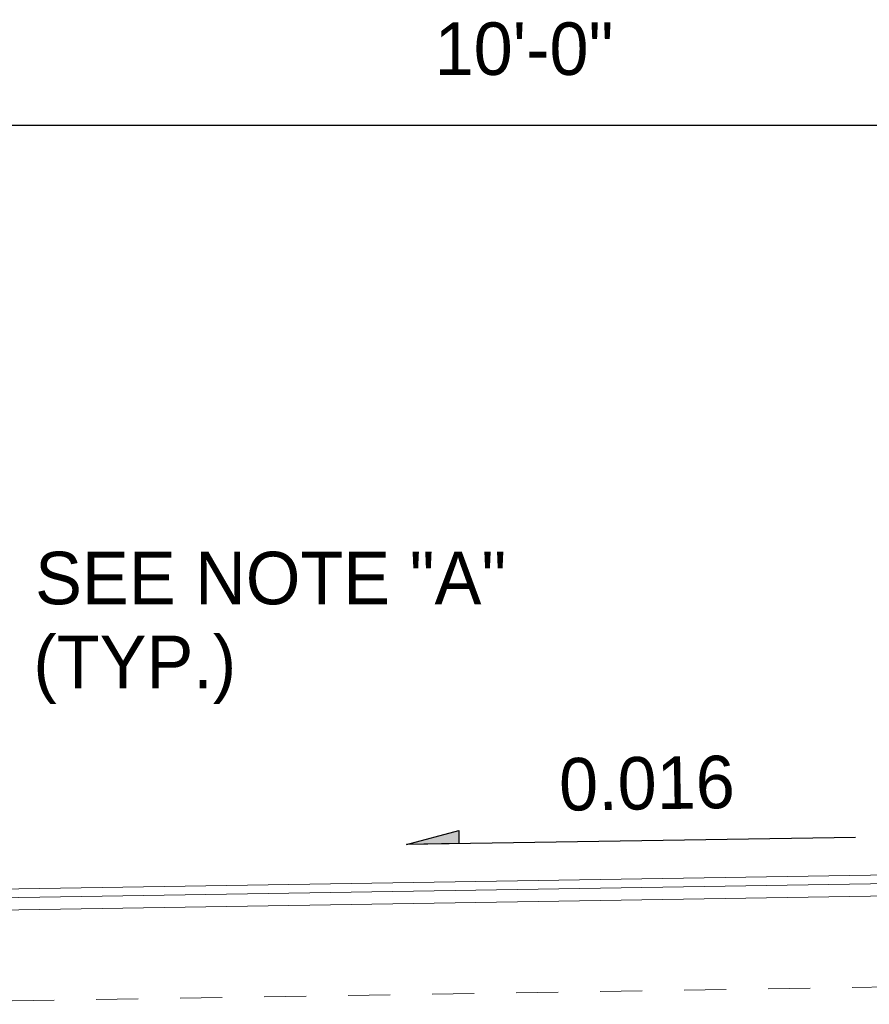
# Model space of a CAD drawing. Header units: feet. Extents: x 1615653 to 1618118, y 708897 to 711917.
# Tile 68 of 183: x 1618070.81 to 1618072.83, y 710709.4 to 710711.74. Entities that reach past the tile are written whole.
import ezdxf
from ezdxf.enums import TextEntityAlignment as Align

# ---------------------------------------------------------------- set-up
doc = ezdxf.new("R2010")
doc.units = ezdxf.units.FT
doc.header["$LTSCALE"] = 20
doc.header["$MEASUREMENT"] = 0
doc.linetypes.add('DASHED2', pattern=[0.375, 0.25, -0.125])
doc.linetypes.add('DGN Style 3', pattern=[1.792565, 1.280403, -0.512161])
for name, color, linetype, lineweight in [('Level 11', 7, 'Continuous', 0), ('Level 21', 7, 'Continuous', 0), ('Level 59', 7, 'Continuous', 0)]:
    doc.layers.add(name, color=color, linetype=linetype, lineweight=lineweight)
doc.styles.add('Style-WORKING', font='WORKING.shx')

msp = doc.modelspace()

# ---------------------------------------------------------------- hatches: boundary and pattern name
at = {"layer": 'Level 11', "linetype": 'DGN Style 3', "lineweight": -3}
h = msp.add_hatch(color=1, dxfattribs=at)
h.dxf.hatch_style = 2
h.paths.add_polyline_path([(1618071.72802, 710709.77529), (1618071.85249, 710709.80848), (1618071.85297, 710709.77724)])

# ---------------------------------------------------------------- linework, layer by layer
at = {"layer": 'Level 11', "color": 1, "linetype": 'DGN Style 3', "lineweight": -3}
for p, q in [((1618071.72802, 710709.77529), (1618071.85249, 710709.80848)), ((1618071.85249, 710709.80848), (1618071.85297, 710709.77724)), ((1618071.85297, 710709.77724), (1618071.72802, 710709.77529))]:
    msp.add_line(p, q, dxfattribs=at)
at = {"layer": 'Level 21', "color": 7, "linetype": 'Continuous', "lineweight": 13}
for p, q in [((1618074.28459, 710709.72565), (1618069.28552, 710709.64567)), ((1618074.28492, 710709.70482), (1618069.28552, 710709.62483)), ((1618074.28539, 710709.67566), (1618069.21886, 710709.59459))]:
    msp.add_line(p, q, dxfattribs=at)
at = {"layer": 'Level 21', "color": 7, "linetype": 'DASHED2', "lineweight": 13, "ltscale": 0.001}
msp.add_line((1618074.28886, 710709.45908), (1618070.28552, 710709.39503), dxfattribs=at)
at = {"layer": 'Level 59', "color": 7, "linetype": 'Continuous', "lineweight": -3}
for p, q in [((1618074.28459, 710711.48573), (1618069.28552, 710711.48573)), ((1618072.79715, 710709.79197), (1618071.72802, 710709.77529))]:
    msp.add_line(p, q, dxfattribs=at)
at = {"layer": 'Level 59', "color": 1, "linetype": 'Continuous', "lineweight": -3}
for p, q in [((1618071.72802, 710709.77529), (1618071.85249, 710709.80848)), ((1618071.85249, 710709.80848), (1618071.85297, 710709.77724))]:
    msp.add_line(p, q, dxfattribs=at)

# ---------------------------------------------------------------- texts
at = {"color": 7, "style": 'Style-WORKING'}
for s, height, p in [('SEE NOTE "A"', 0.1249711, (1618070.84402, 710710.34672)), ('(TYP.)', 0.124971, (1618070.83993, 710710.14714))]:
    msp.add_text(s, height=height, dxfattribs=at).set_placement(p)
at = {"layer": 'Level 59', "color": 7, "linetype": 'Continuous', "lineweight": 13, "style": 'Style-WORKING'}
msp.add_text('10\'-0"', height=0.124971, dxfattribs=at).set_placement((1618071.79496, 710711.66862), align=Align.MIDDLE_LEFT)
msp.add_text('0.016', height=0.124971, rotation=0.89381, dxfattribs=at).set_placement((1618072.09112, 710709.91805), align=Align.MIDDLE_LEFT)

doc.saveas('drawing.dxf')
